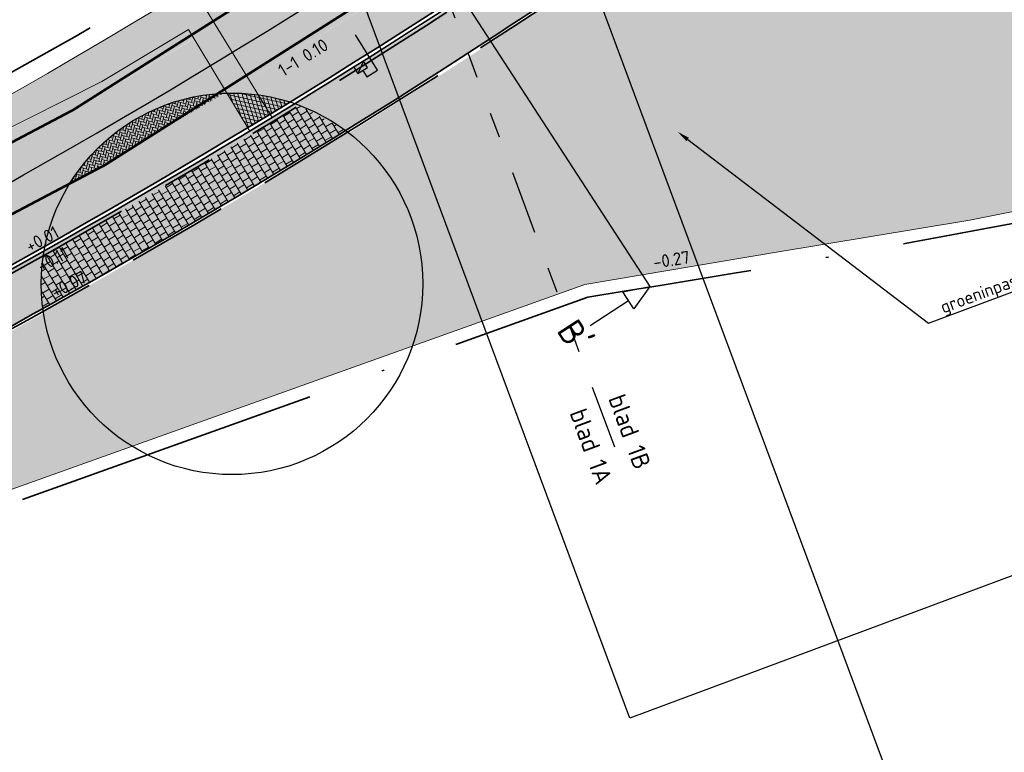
# Model space of a CAD drawing. Header units: metres. Extents: x 132493 to 134960, y 502695 to 503907.
# Tile 13 of 144: x 132655 to 132694, y 502778 to 502807. Entities that reach past the tile are written whole.
import ezdxf
from ezdxf import colors
from ezdxf.entities.mleader import LeaderData, LeaderLine
from ezdxf.enums import TextEntityAlignment as Align
from ezdxf.math import Vec2, Vec3

# ---------------------------------------------------------------- set-up
doc = ezdxf.new("R2010")
doc.units = ezdxf.units.M
for name, pattern in [('AL-TEKENBLADGRENS', [11.5, 2.5, -1.5, 1, -1.5, 1, -1.5, 2.5]), ('RI-HWA_KOLKAANSLUITING', [4.3, 2.5, -1.8]), ('VH-OPSLUITBAND_100X200', [16, 8, -2, 4, -2]), ('VH-TROTTOIRBAND_130-150', [15, 5, -2, 2, -2, 2, -2]), ('VW-1-1_STREEP', [2, 1, -1]), ('XX-PROJECTGRENS', [18, 12, -3, 0, -3])]:
    doc.linetypes.add(name, pattern=pattern)
doc.layers.get('Defpoints').update_dxf_attribs({"color": 3})
for name, color, linetype, lineweight, plot in [('ARC-hoev-btt-300x300x45-grijs-nieuw', 8, 'Continuous', 18, False), ('ARC-hoev-fietsstrook-plateau-drempel-afalt rood', 241, 'Continuous', 18, False), ('ARC-hoev-gras zaaien', 73, 'Continuous', 35, False), ('ARC-hoev-nieuw-asfalt-streetprint', 215, 'Continuous', 35, False), ('ARC-hoev-overlagen asfalt rijbaan', 13, 'Continuous', 18, False), ('ARC-hoev-overlagen rood asfalt fiets', 10, 'Continuous', 35, False)]:
    doc.layers.add(name, color=color, linetype=linetype, lineweight=lineweight, plot=plot)
for name, color, linetype, lineweight in [('N-WE-GR-GRAS-A-200', 81, 'Continuous', 18), ('N-WE-KG-GRENS_WERKGRENS-G', 5, 'XX-PROJECTGRENS', 35), ('N-WE-RI-HWA_KOLKAANSLUITING_PVC_125-G', 160, 'RI-HWA_KOLKAANSLUITING', 25), ('N-WE-RI-KOLK-S', 150, 'Continuous', 25), ('N-WE-VH-GOOT_TEGEL-G', 170, 'Continuous', 35), ('N-WE-VH-KANTOPSLUITING_OPSLUITBAND_100X200-G', 150, 'VH-OPSLUITBAND_100X200', 35), ('N-WE-VH-KANTOPSLUITING_TROTTOIRBAND_130 150-G', 210, 'VH-TROTTOIRBAND_130-150', 35), ('N-WE-VH-KANTOPSLUITING_VOORKANTBAND-G', 7, 'Continuous', 35), ('N-WE-VH-KANTVERHARDING-G', 2, 'Continuous', 18), ('N-WE-VH-VERHARDING_ASFALT-A', 23, 'Continuous', 18), ('N-WE-VH-VERHARDING_ASFALT_TRAPSGEWIJSFREZEN-G', 212, 'VH-TRAPSGEWIJSFREZEN', 18), ('N-WE-VH-VERHARDING_TEGEL-A-200-dik 45', 251, 'Continuous', 18), ('N-WE-VW-MARKERING-T25', 7, 'Continuous', 25), ('N-WE-VW-MARKERING_LANGS_STREEP_11_010-G', 7, 'VW-1-1_STREEP', 13), ('N01-WE-VH-VERHARDING_ASFALT-A', 22, 'Continuous', 18), ('N03-WE-VH-VERHARDING_ASFALT-A', 12, 'Continuous', 18), ('X-XX-AL-AANPIJLING-T25', 7, 'Continuous', 25), ('X-XX-AL-DETAIL1-T25', 7, 'Continuous', 25), ('X-XX-AL-TEKENBLADGRENS-GD', 7, 'AL-TEKENBLADGRENS', 30), ('X-XX-AL-TEKENBLADGRENS-T35', 2, 'Continuous', 35), ('X-XX-AL-VERWIJZING-S', 7, 'Continuous', 25)]:
    doc.layers.add(name, color=color, linetype=linetype, lineweight=lineweight)
doc.styles.add('NLCS-ISO', font='NLCS-ISO.ttf')
doc.styles.add('NLCS-ISO-M200-T25', font='NLCS-ISO.ttf', dxfattribs={"height": 0.5})
doc.styles.add('NLCS-ISO-M200-T35', font='NLCS-ISO.ttf', dxfattribs={"height": 0.7000000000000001})
doc.linetypes.add('VH-TRAPSGEWIJSFREZEN', pattern='A,20,-6.25,[182,NLCS.SHX,S=20,R=0,X=0,Y=0],-6.25', length=32.5)

# ---------------------------------------------------------------- blocks, each defined once
blk = doc.blocks.new('N-SRI-KOLK_TROTTOIR-SO')
blk.add_hatch(color=256).paths.add_polyline_path([(1.125000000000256, 1.499999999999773), (-1.124999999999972, 1.499999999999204), (-1.124999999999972, 5.684341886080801e-13)])
blk.add_line((-1.124999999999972, 0), (1.124999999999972, 1.499999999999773))
at = {"flags": 128}
blk.add_lwpolyline([(-1.124999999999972, 0), (1.124999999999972, 0), (1.124999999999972, 1.499999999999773), (-1.124999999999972, 1.499999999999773)], close=True, dxfattribs=at)
blk = doc.blocks.new('SAL-VERWIJZING_DOORSNEDE_BOVEN-SO')
for p, q in [((-2, 9), (0, 14)), ((0, 14), (2, 9)), ((2, 9), (-2, 9)), ((0, 0), (0, 9))]:
    blk.add_line(p, q)
at = {"lineweight": 50, "style": 'NLCS-ISO'}
blk.add_attdef('...', text='', height=5, dxfattribs=at).set_placement((-0.05252548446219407, -1.187903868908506), align=Align.TOP_CENTER)

msp = doc.modelspace()

# ---------------------------------------------------------------- hatches: boundary and pattern name
at = {"layer": 'ARC-hoev-btt-300x300x45-grijs-nieuw', "transparency": 33554687}
h = msp.add_hatch(color=256, dxfattribs=at)
h.dxf.hatch_style = 1
edge = h.paths.add_edge_path()
edge.add_arc((132487.1592913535, 503098.3364729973), 344.6431033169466, 294.8728595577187, 303.9960486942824)
edge.add_line((132679.8615641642, 502812.6011011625), (132685.3418074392, 502816.3847765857))
edge.add_line((132685.3418074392, 502816.3847765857), (132686.3644954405, 502814.9035239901))
edge.add_line((132686.3644954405, 502814.9035239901), (132680.8842521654, 502811.1198485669))
edge.add_arc((132507.7308104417, 503061.8977576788), 304.7485423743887, 294.24226333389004, 304.62373215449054, ccw=False)
edge.add_line((132632.8592616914, 502784.0227052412), (132632.1182858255, 502785.6613083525))
at = {"layer": 'ARC-hoev-fietsstrook-plateau-drempel-afalt rood', "transparency": 33554661}
h = msp.add_hatch(color=256, dxfattribs=at)
h.dxf.hatch_style = 1
edge = h.paths.add_edge_path()
edge.add_line((132658.5248622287, 502804.6903256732), (132652.6634475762, 502801.7478401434))
edge.add_line((132652.6634475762, 502801.7478401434), (132652.2147978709, 502802.6415478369))
edge.add_arc((132506.4192785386, 503064.1403087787), 299.3959509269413, 299.1413315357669, 303.3037143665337)
edge.add_line((132670.8107092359, 502813.9136256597), (132670.8903943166, 502813.7903311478))
edge.add_arc((132397.0265286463, 503226.6501982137), 495.4338369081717, 303.5576578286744, 304.9820834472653)
edge.add_line((132681.0687834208, 502820.725717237), (132681.9778394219, 502819.4090482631))
edge.add_arc((132488.7653781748, 503092.0355296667), 334.1500464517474, 301.2556939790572, 305.3254905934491, ccw=False)
edge.add_line((132662.1418750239, 502806.3839168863), (132661.9317410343, 502806.7316308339))
edge.add_line((132661.9317410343, 502806.7316308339), (132658.5248622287, 502804.6903256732))
h = msp.add_hatch(color=256, dxfattribs=at)
h.dxf.hatch_style = 1
edge = h.paths.add_edge_path()
edge.add_arc((132503.2273221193, 503068.6478739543), 309.1620603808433, 301.212536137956, 304.5997739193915)
edge.add_line((132678.7820601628, 502814.1646455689), (132683.3982394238, 502817.3517529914))
edge.add_line((132683.3982394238, 502817.3517529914), (132684.3072954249, 502816.0350840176))
edge.add_line((132684.3072954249, 502816.0350840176), (132679.691116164, 502812.847976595))
edge.add_arc((132507.6238599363, 503062.0687258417), 302.8500000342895, 301.14583013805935, 304.622016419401, ccw=False)
edge.add_line((132664.2633555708, 502802.8734501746), (132663.4394758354, 502804.2367444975))
at = {"layer": 'ARC-hoev-gras zaaien', "transparency": 33554623}
h = msp.add_hatch(color=256, dxfattribs=at)
h.dxf.hatch_style = 1
edge = h.paths.add_edge_path()
edge.add_arc((132719.5677656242, 502813.2639809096), 15.90361285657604, 258.8046359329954, 290.0968952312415)
edge.add_line((132725.0323870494, 502798.3286933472), (132725.0518172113, 502799.252588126))
edge.add_arc((132729.4455425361, 502839.0858949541), 40.07489432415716, 218.2727767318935, 263.70556025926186, ccw=False)
edge.add_line((132697.9839147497, 502814.2632614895), (132695.7259318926, 502817.0430023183))
edge.add_arc((132692.7801339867, 502814.4115056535), 3.949999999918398, 41.77458173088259, 124.6220164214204)
edge.add_line((132690.5359019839, 502817.6620321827), (132680.9410681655, 502811.037556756))
edge.add_arc((132514.4820297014, 503049.7314443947), 291.0040953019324, 293.247541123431, 304.8909371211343, ccw=False)
edge.add_line((132629.3426339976, 502782.3545099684), (132629.731435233, 502778.740659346))
edge.add_line((132629.731435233, 502778.740659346), (132630.4356044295, 502777.3371102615))
edge.add_line((132630.4356044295, 502777.3371102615), (132631.3934773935, 502777.8176810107))
edge.add_line((132631.3934773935, 502777.8176810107), (132630.71, 502779.303))
edge.add_line((132630.71, 502779.303), (132632.234, 502780.4849999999))
edge.add_line((132632.234, 502780.4849999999), (132654.9669999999, 502788.6525000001))
edge.add_line((132654.9669999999, 502788.6525000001), (132677.518, 502796.707))
edge.add_line((132677.518, 502796.707), (132684.976, 502797.975))
edge.add_line((132684.976, 502797.975), (132692.6575, 502799.2440000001))
edge.add_line((132692.6575, 502799.2440000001), (132700.243, 502800.7580000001))
edge.add_line((132700.243, 502800.7580000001), (132706.478, 502800.1730000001))
edge.add_line((132706.478, 502800.1730000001), (132716.48, 502797.6630000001))
at = {"layer": 'ARC-hoev-nieuw-asfalt-streetprint', "transparency": 33554534}
h = msp.add_hatch(color=256, dxfattribs=at)
h.dxf.hatch_style = 1
edge = h.paths.add_edge_path()
edge.add_arc((132487.981776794, 503093.1847262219), 335.5407488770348, 301.2682610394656, 305.3211936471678)
edge.add_line((132681.9778394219, 502819.4090482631), (132683.3982394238, 502817.3517529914))
edge.add_arc((132484.7811453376, 503097.868062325), 343.7123068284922, 301.31818773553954, 305.3000647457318, ccw=False)
edge.add_line((132663.4394758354, 502804.2367444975), (132662.1427614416, 502806.382450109))
at = {"layer": 'ARC-hoev-overlagen asfalt rijbaan', "transparency": 33554636}
h = msp.add_hatch(color=256, dxfattribs=at)
h.dxf.hatch_style = 1
h.paths.add_polyline_path([(132614.8062696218, 502783.2076608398), (132602.4304230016, 502778.4509083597), (132603.3273469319, 502776.1173429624), (132615.7031935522, 502780.8740954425, 0.04388312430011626), (132663.4402625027, 502804.2354427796), (132662.1472070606, 502806.3750938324, -0.04388159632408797)])
at = {"layer": 'ARC-hoev-overlagen rood asfalt fiets', "transparency": 33554534}
h = msp.add_hatch(color=256, dxfattribs=at)
h.dxf.hatch_style = 1
edge = h.paths.add_edge_path()
edge.add_line((132662.1427614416, 502806.382450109), (132661.9317410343, 502806.7316308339))
edge.add_arc((132612.9949363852, 502886.6288364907), 93.69297903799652, 295.0486906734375, 301.48734743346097, ccw=False)
edge.add_line((132652.6634475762, 502801.7478401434), (132652.2147978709, 502802.6415478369))
edge.add_arc((132507.7612525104, 503061.7751415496), 296.6766693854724, 291.0202246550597, 299.1374007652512, ccw=False)
edge.add_line((132614.1784228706, 502784.8411566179), (132601.8025762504, 502780.0844041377))
edge.add_line((132601.8025762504, 502780.0844041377), (132602.4304230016, 502778.4509083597))
edge.add_line((132602.4304230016, 502778.4509083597), (132614.8062696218, 502783.2076608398))
edge.add_arc((132507.6238533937, 503062.0687392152), 298.7500148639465, 291.024650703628, 301.1458298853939)
h = msp.add_hatch(color=256, dxfattribs=at)
h.dxf.hatch_style = 1
edge = h.paths.add_edge_path()
edge.add_line((132664.2624569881, 502802.8749370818), (132663.4358066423, 502804.2428160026))
edge.add_arc((132507.6238599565, 503062.0687258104), 301.2499999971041, 291.0246504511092, 301.1458301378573, ccw=False)
edge.add_line((132615.7031935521, 502780.8740954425), (132603.3273469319, 502776.1173429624))
edge.add_line((132603.3273469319, 502776.1173429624), (132603.9013782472, 502774.6238611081))
edge.add_line((132603.9013782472, 502774.6238611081), (132616.2772248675, 502779.3806135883))
edge.add_arc((132507.7129380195, 503061.8643963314), 302.6273151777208, 291.0227873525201, 301.1514049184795)
at = {"layer": 'N-WE-GR-GRAS-A-200', "transparency": 33554559}
h = msp.add_hatch(dxfattribs=at)
h.set_pattern_fill('AGR-GRAS_02', color=256, scale=0.02, angle=41.18807900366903, pattern_type=2)
h.set_pattern_definition([(19.88062735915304, (198160.6531433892, -11167.86586332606), (0.1200683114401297, 0.256092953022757), [0.04999999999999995, -0.1499999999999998]), (19.88062735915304, (198160.7157803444, -11167.71560817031), (0.1200683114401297, 0.256092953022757), [0.04999999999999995, -0.1499999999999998]), (109.880627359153, (198160.6481471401, -11167.79323387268), (-0.256092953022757, 0.1200683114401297), [0.05, -0.15]), (109.880627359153, (198160.6995750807, -11167.70020072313), (-0.256092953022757, 0.1200683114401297), [0.05, -0.15]), (64.88062735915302, (198160.6431508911, -11167.72060441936), (-0.06801232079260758, 0.1880806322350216), [0.05000000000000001, -0.2328427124]), (154.880627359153, (198160.7565877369, -11167.82845654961), (-0.1880806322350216, -0.06801232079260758), [0.04999999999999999, -0.2328427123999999]), (46.44567855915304, (198160.679759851, -11167.79243605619), (0.1880806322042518, 0.06801232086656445), [0.04999999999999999, -0.3972135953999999]), (46.44567855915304, (198160.7303899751, -11167.66779019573), (0.1880806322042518, 0.06801232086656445), [0.04999999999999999, -0.3972135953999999]), (83.3155761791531, (198160.7847998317, -11167.8182547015), (-0.0680123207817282, 0.1880806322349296), [0.05, -0.3972135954]), (83.3155761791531, (198160.6695580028, -11167.76422396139), (-0.0680123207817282, 0.1880806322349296), [0.05, -0.3972135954]), (83.3155761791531, (198160.7523893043, -11167.78743980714), (-0.0680123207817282, 0.1880806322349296), [0.05, -0.3972135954]), (136.4456785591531, (198160.6157366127, -11167.76241897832), (-0.06801232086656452, 0.1880806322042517), [0.05, -0.3972135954]), (173.315576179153, (198160.6805576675, -11167.8240487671), (-0.1880806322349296, -0.06801232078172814), [0.04999999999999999, -0.3972135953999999])])
edge = h.paths.add_edge_path()
edge.add_arc((132507.6238600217, 503062.0687257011), 305.0499998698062, 299.1523808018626, 301.7614423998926)
edge.add_arc((132663.646014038, 502796.7395889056), 7.499999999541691, -19.11655370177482, 52.63955682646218, ccw=False)
edge.add_line((132670.7324215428, 502794.2834071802), (132659.7191055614, 502790.3498009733))
edge.add_arc((132663.5643412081, 502796.6858367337), 7.411557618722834, 187.9539167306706, 238.7471266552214, ccw=False)
at = {"layer": 'N-WE-VH-VERHARDING_ASFALT-A', "transparency": 33554559}
h = msp.add_hatch(dxfattribs=at)
h.set_pattern_fill('AVH-ASFALT_LAAG1-D', color=11, scale=5, angle=27, pattern_type=2)
h.set_pattern_definition([(107.4278792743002, (-13.51777154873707, -9.81229265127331), (-0.1431142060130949, -0.04492576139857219), []), (167.4278792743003, (-13.51777154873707, -9.81229265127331), (-0.03265025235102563, -0.1464034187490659), [])])
edge = h.paths.add_edge_path()
edge.add_arc((132663.6460140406, 502796.7395889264), 7.499999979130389, 72.30993918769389, 91.57803516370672, ccw=False)
edge.add_line((132665.9250225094, 502803.8849454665), (132664.2633555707, 502802.8734501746))
edge.add_line((132664.2633555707, 502802.8734501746), (132663.4394758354, 502804.2367444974))
at = {"layer": 'N-WE-VH-VERHARDING_TEGEL-A-200-dik 45', "transparency": 33554559}
h = msp.add_hatch(dxfattribs=at)
h.set_pattern_fill('AVH-TEGEL_300X300_HALFST-SO', color=256, angle=10.65123544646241, pattern_type=2)
h.set_pattern_definition([(31.07911472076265, (132757.7330182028, 502911.5204928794), (0.1795034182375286, 0.2833346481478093), [0.3, -0.3]), (121.0791147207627, (132757.7330182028, 502911.5204928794), (-0.2569365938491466, -0.1548663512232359), [])])
edge = h.paths.add_edge_path()
edge.add_arc((132507.6238601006, 503062.0687255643), 303.1499997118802, 299.3535418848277, 301.5602813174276)
edge.add_line((132666.2911586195, 502803.7576520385), (132668.1114484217, 502802.765358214))
edge.add_arc((132507.623859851, 503062.0687259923), 304.9500002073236, 299.15970184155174, 301.7541213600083, ccw=False)
edge.add_arc((132663.6460140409, 502796.7395889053), 7.50000000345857, 171.5655109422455, 187.4543517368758, ccw=False)
at = {"layer": 'N01-WE-VH-VERHARDING_ASFALT-A', "transparency": 33554559}
h = msp.add_hatch(dxfattribs=at)
h.set_pattern_fill('AVH-ASFALT_LAAG2-D', color=256, pattern_type=2)
h.set_pattern_definition([(65.42787927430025, (-21.17683258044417, -13.4429470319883), (-0.09094385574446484, 0.04158383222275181), []), (65.42787927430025, (-21.12060584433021, -13.42200534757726), (-0.09094385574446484, 0.04158383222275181), [0.05, -0.025])])
edge = h.paths.add_edge_path()
edge.add_line((132664.2633555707, 502802.8734501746), (132663.4155356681, 502804.2360467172))
edge.add_line((132663.4155356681, 502804.2360467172), (132663.1526690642, 502804.1303038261))
edge.add_arc((132507.6238604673, 503062.0687249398), 301.199998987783, 299.78749627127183, 301.08866414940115, ccw=False)
edge.add_arc((132663.4999650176, 502796.797055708), 7.345526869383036, 148.2248948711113, 168.8181987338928)
edge.add_arc((132507.6238599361, 503062.0687258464), 302.8500000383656, 299.3999604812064, 301.145830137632)
at = {"layer": 'N03-WE-VH-VERHARDING_ASFALT-A', "transparency": 33554546}
h = msp.add_hatch(dxfattribs=at)
h.set_pattern_fill('AR-HBONE', color=256, scale=0.001, angle=190)
h.set_pattern_definition([(255.4278792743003, (0, 0), (0.07276929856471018, -0.1238941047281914), [0.3048, -0.1016]), (345.4278792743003, (-0.02556238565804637, -0.09833163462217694), (0.07276929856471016, -0.1238941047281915), [0.3048, -0.1016])])
edge = h.paths.add_edge_path()
edge.add_arc((132663.6460140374, 502796.7395889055), 7.499999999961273, 92.47461358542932, 122.3047979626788, ccw=False)
edge.add_line((132663.3221885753, 502804.2325947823), (132657.2553741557, 502800.665110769))
edge.add_arc((132663.6460140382, 502796.7395889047), 7.500000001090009, 122.30479796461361, 148.4392096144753, ccw=False)

# ---------------------------------------------------------------- linework, layer by layer
at = {"layer": 'Defpoints', "elevation": -7055.849716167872, "flags": 128}
for points in [[(132859.0313564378, 502846.6053878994), (132679.2931960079, 502779.661793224), (132645.1458010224, 502871.3447987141), (132701.7776113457, 502892.4373532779), (132696.8511150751, 502905.6645990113), (132819.9574651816, 502951.5156391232)], [(132515.6407453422, 502694.5205919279), (132493.1757839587, 502754.8372004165), (132672.9139215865, 502821.7807906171), (132690.452397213, 502774.6914276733), (132565.4683856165, 502728.141051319), (132570.3948818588, 502714.9138056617)]]:
    msp.add_lwpolyline(points, close=True, dxfattribs=at)
at = {"layer": 'Defpoints', "flags": 128}
msp.add_lwpolyline([(132545.285029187, 502755.1474812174), (132615.254731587, 502782.0408781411, 0.05939941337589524), (132678.0718601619, 502815.1932932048), (132682.6880394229, 502818.3804006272), (132689.2124280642, 502822.8849760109, 0.03522503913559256), (132700.2017022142, 502831.6754618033), (132709.0308616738, 502839.8203976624)], format="xyb", dxfattribs=at)
at = {"layer": 'Defpoints'}
msp.add_circle((132663.6460140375, 502796.7395889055), 7.5, dxfattribs=at)
at = {"layer": 'N-WE-KG-GRENS_WERKGRENS-G', "flags": 128}
msp.add_lwpolyline([(132714.2253158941, 502831.3904483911), (132712.7400949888, 502830.0161407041), (132714.1731425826, 502827.1052403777), (132719.4251604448, 502816.1866046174), (132713.9174027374, 502811.8229371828, 0.04161843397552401), (132718.6427681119, 502809.6287933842, 0.09745513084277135), (132725.8804583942, 502809.0646027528), (132725.8125626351, 502804.7527027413), (132725.6099385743, 502797.8086237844), (132725.1053925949, 502797.8233461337, -0.135959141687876), (132716.3704461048, 502797.1749889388), (132711.3572987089, 502798.4330373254), (132706.3933053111, 502799.6787505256), (132700.2689487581, 502800.2533693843, -0.009927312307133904), (132677.6423638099, 502796.2204368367), (132632.4775441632, 502780.0411305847), (132631.3302142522, 502779.1512723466), (132632.0502299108, 502777.5865491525), (132622.168617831, 502772.6569421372), (132620.9717571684, 502775.0561014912), (132620.4519287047, 502775.3022731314), (132554.7125988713, 502749.9192737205), (132553.5520077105, 502749.2593933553), (132548.0520104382, 502747.4137700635), (132545.8161554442, 502745.8969879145), (132546.8223194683, 502744.5961167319), (132545.4636435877, 502743.7122677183), (132548.2703150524, 502740.2041546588), (132546.1977120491, 502738.5524976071), (132547.2734198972, 502736.3736973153), (132545.773115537, 502735.6868012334), (132549.5112197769, 502726.1300581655), (132550.9953625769, 502723.075728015), (132548.6114247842, 502721.9184287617), (132542.8630033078, 502733.748541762), (132538.4003322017, 502731.5800659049), (132545.6203605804, 502716.6702314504), (132539.1543029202, 502713.582988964), (132538.3787504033, 502715.2073406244), (132538.8299591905, 502715.4227718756, 0.1258055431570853), (132540.8642619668, 502717.121495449), (132538.2229633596, 502722.5858758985), (132533.0917598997, 502720.1696919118), (132531.9897855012, 502722.4959291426), (132537.06849646, 502724.96466485), (132534.5651297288, 502730.1339482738), (132532.6554730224, 502734.0772605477), (132529.4452623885, 502740.761434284, 0.3885101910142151), (132526.4405938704, 502741.9752038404), (132517.3612774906, 502738.5866334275), (132516.3409391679, 502741.2473833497), (132514.3343546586, 502748.3721289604), (132518.7602017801, 502750.017851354), (132518.7078413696, 502750.1586643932), (132537.4658066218, 502757.1237498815), (132545.2267770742, 502760.1067389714), (132545.3430136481, 502759.9905023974), (132617.2179337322, 502787.5652962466, 0.0530358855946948), (132670.1520954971, 502814.1423324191), (132672.3265500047, 502817.6322222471), (132670.7549624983, 502818.6114352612), (132672.1943896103, 502820.9216431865), (132670.4513079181, 502822.0267407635), (132673.8028653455, 502827.2857703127), (132676.7105516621, 502830.3663762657), (132678.6356808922, 502831.8345226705), (132679.3636294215, 502829.7175962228), (132686.5403633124, 502831.996473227), (132685.8887513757, 502832.7922795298), (132687.7843656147, 502834.3444221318), (132685.8924956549, 502836.654941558, -0.03363462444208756), (132681.7567952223, 502842.4619635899), (132688.1466029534, 502846.9156222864), (132694.4953659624, 502837.8068472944)], format="xyb", dxfattribs=at)
at = {"layer": 'N-WE-RI-HWA_KOLKAANSLUITING_PVC_125-G', "flags": 128}
msp.add_lwpolyline([(132668.7885741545, 502805.1254389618), (132668.947856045, 502804.871216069), (132669.3715608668, 502805.1366858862), (132668.4976683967, 502806.5314676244)], dxfattribs=at)
at = {"layer": 'N-WE-VH-GOOT_TEGEL-G', "flags": 128}
msp.add_lwpolyline([(132684.3072954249, 502816.0350840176), (132679.691116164, 502812.847976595, -0.0593994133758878), (132616.2772248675, 502779.3806135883)], format="xyb", dxfattribs=at)
at = {"layer": 'N-WE-VH-KANTOPSLUITING_OPSLUITBAND_100X200-G', "flags": 128}
msp.add_lwpolyline([(132697.9839147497, 502814.2632614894), (132695.8492708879, 502816.8980491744, 0.3919381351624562), (132690.5359019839, 502817.6620321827), (132680.9410681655, 502811.037556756, -0.04866527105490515), (132629.1526417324, 502782.2719107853)], format="xyb", dxfattribs=at)
at = {"layer": 'N-WE-VH-KANTOPSLUITING_TROTTOIRBAND_130 150-G', "flags": 128}
msp.add_lwpolyline([(132684.5188893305, 502815.816616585), (132679.8615641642, 502812.6011011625, -0.04530097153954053), (132632.1182858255, 502785.6613083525)], format="xyb", dxfattribs=at)
at = {"layer": 'N-WE-VH-KANTOPSLUITING_VOORKANTBAND-G', "flags": 128}
for points in [[(132689.3711739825, 502819.3490143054), (132679.7763401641, 502812.7245388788, -0.04530109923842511), (132632.0565445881, 502785.7980125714, -0.04488790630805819)], [(132698.0616144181, 502814.3262119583), (132695.9269705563, 502816.9609996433, 0.391938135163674), (132690.4790859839, 502817.7443239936), (132680.8842521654, 502811.1198485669, -0.04863961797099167), (132629.1414355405, 502782.3760707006)]]:
    msp.add_lwpolyline(points, format="xyb", dxfattribs=at)
at = {"layer": 'N-WE-VH-KANTVERHARDING-G', "flags": 128}
msp.add_lwpolyline([(132670.808941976, 502813.9162948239, -0.05373917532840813), (132614.1784228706, 502784.8411566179), (132547.7106765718, 502759.2937636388)], format="xyb", dxfattribs=at)
for points in [[(132662.0977397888, 502808.4019750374), (132665.2184242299, 502803.2773942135)], [(132631.3003667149, 502779.7608828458), (132632.234, 502780.4849999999), (132654.9669999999, 502788.6525000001), (132677.518, 502796.707), (132684.976, 502797.975), (132692.6575, 502799.2440000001), (132700.243, 502800.7580000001), (132706.478, 502800.1730000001), (132716.48, 502797.6630000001)]]:
    msp.add_lwpolyline(points, dxfattribs=at)
at = {"layer": 'N-WE-VH-VERHARDING_ASFALT_TRAPSGEWIJSFREZEN-G', "ltscale": 0.25, "flags": 128}
msp.add_lwpolyline([(132652.2147978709, 502802.641547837), (132652.6634475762, 502801.7478401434), (132658.5248622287, 502804.6903256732), (132661.9317410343, 502806.7316308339), (132664.3409382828, 502802.7450721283)], dxfattribs=at)
at = {"layer": 'N-WE-VW-MARKERING_LANGS_STREEP_11_010-G', "ltscale": 4, "const_width": 0.1, "flags": 128}
for points in [[(132602.4304230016, 502778.4509083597), (132614.8062696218, 502783.2076608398, 0.05939941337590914), (132677.3616601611, 502816.2219408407), (132681.977839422, 502819.4090482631)], [(132603.3273469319, 502776.1173429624), (132615.7031935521, 502780.8740954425, 0.05939941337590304), (132678.7820601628, 502814.1646455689), (132683.3982394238, 502817.3517529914)]]:
    msp.add_lwpolyline(points, format="xyb", dxfattribs=at)
at = {"layer": 'X-XX-AL-TEKENBLADGRENS-GD', "elevation": -7055.849716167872, "flags": 128}
msp.add_lwpolyline([(132668.389525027, 502817.9792929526), (132679.0426367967, 502789.3765457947)], dxfattribs=at)
at = {"layer": 'X-XX-AL-VERWIJZING-S', "flags": 128}
msp.add_lwpolyline([(132668.6141458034, 502814.2703208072), (132680.0729101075, 502796.6328372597)], dxfattribs=at)

# ---------------------------------------------------------------- block references
at = {"layer": 'N-WE-RI-KOLK-S', "xscale": 0.2, "yscale": 0.2, "zscale": 0.2, "rotation": 212.0689641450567}
msp.add_blockref('N-SRI-KOLK_TROTTOIR-SO', (132668.6292922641, 502805.3796618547), dxfattribs=at)
at = {"layer": 'X-XX-AL-VERWIJZING-S', "xscale": 0.2000000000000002, "yscale": 0.2000000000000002, "zscale": 0.2000000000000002, "rotation": 303.0110771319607}
msp.add_blockref('SAL-VERWIJZING_DOORSNEDE_BOVEN-SO', (132677.724927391, 502795.107393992), dxfattribs=at).add_auto_attribs({'...': "B'"})

# ---------------------------------------------------------------- texts
at = {"layer": 'N-WE-VW-MARKERING-T25', "insert": (132665.3985453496, 502805.2909118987), "char_height": 0.4999999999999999, "attachment_point": 1, "rotation": 31.556479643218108, "style": 'NLCS-ISO-M200-T25'}
msp.add_mtext_dynamic_manual_height_columns('1-1 0.10', width=3.640096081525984, gutter_width=2.499999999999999, heights=[0], dxfattribs=at)
at = {"layer": 'X-XX-AL-DETAIL1-T25', "attachment_point": 1, "style": 'NLCS-ISO-M200-T25'}
for s, width, gutter_width, insert, char_height, rotation in [('+0.01', 2.253737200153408, 2.499999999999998, (132655.4631578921, 502798.3975664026), 0.4999999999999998, 28.281277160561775), ('+0.11', 2.253737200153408, 2.499999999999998, (132655.9204097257, 502797.62422325), 0.4999999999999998, 28.281277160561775), ('-0.27', 2.253737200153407, 2.499999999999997, (132680.1738181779, 502797.8259113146), 0.4999999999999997, 8.787500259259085), ('+0.07', 2.253737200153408, 2.499999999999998, (132656.4733944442, 502796.5929038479), 0.4999999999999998, 28.281277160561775)]:
    msp.add_mtext_dynamic_manual_height_columns(s, width=width, gutter_width=gutter_width, heights=[0], dxfattribs=dict(at, insert=insert, char_height=char_height, rotation=rotation))
at = {"layer": 'X-XX-AL-TEKENBLADGRENS-T35', "style": 'NLCS-ISO-M200-T35'}
for s, p in [('blad 1B', (132678.4283089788, 502792.235706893, -7056.838630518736)), ('blad 1A', (132676.9048385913, 502791.6725321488, -7056.838630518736))]:
    msp.add_text(s, height=0.7000000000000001, rotation=290.2876242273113, dxfattribs=at).set_placement(p)

# ---------------------------------------------------------------- leaders
at = {"layer": 'X-XX-AL-AANPIJLING-T25'}
ml = msp.add_multileader_mtext('Standard', dxfattribs=at)
ml.set_content('groeninpassing nader te detailleren', color=256, style='NLCS-ISO-M200-T25')
ml.set_leader_properties(color=256, linetype='ByLayer', lineweight=-1)
ml.build(insert=Vec2(0, 0))
ml.multileader.update_dxf_attribs({"text_left_attachment_type": 5, "text_right_attachment_type": 5, "dogleg_length": 0.5, "arrow_head_size": 0.5})
ctx = ml.context
ctx.base_point, ctx.char_height, ctx.arrow_head_size, ctx.landing_gap_size, ctx.plane_origin, ctx.plane_x_axis, ctx.plane_y_axis = Vec3(132691.4988404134, 502795.3660289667), 0.5, 0.5, 0.18, Vec3(132662.0279623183, 502756.5191892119), Vec3(0.937112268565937, 0.3490280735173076), Vec3(-0.3490280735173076, 0.937112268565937)
ctx.left_attachment, ctx.right_attachment = 5, 5
notes = []
notes.append((ctx, [(0, (1, 1, 0), (132691.0302842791, 502795.1915149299), (0.9371122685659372, 0.3490280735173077), 0.5000000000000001, [(0, [(132681.1663665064, 502802.7187506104)], 0, [])])]))
ctx.mtext.insert, ctx.mtext.text_direction, ctx.mtext.rotation, ctx.mtext.flow_direction = Vec3(132691.4406523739, 502796.0379769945), Vec3(0.937112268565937, 0.3490280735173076), 0.3565337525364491, 5
for ctx, leaders in notes:
    for number, flags, end, landing, length, lines in leaders:
        leader = LeaderData()
        leader.index, (leader.has_last_leader_line, leader.has_dogleg_vector, leader.attachment_direction) = number, flags
        leader.last_leader_point, leader.dogleg_vector, leader.dogleg_length = Vec3(end), Vec3(landing), length
        for number, points, colour, breaks in lines:
            line = LeaderLine()
            line.index, line.vertices, line.color, line.breaks = number, Vec3.list(points), colors.encode_raw_color(colour), breaks
            leader.lines.append(line)
        ctx.leaders.append(leader)

doc.saveas('drawing.dxf')
